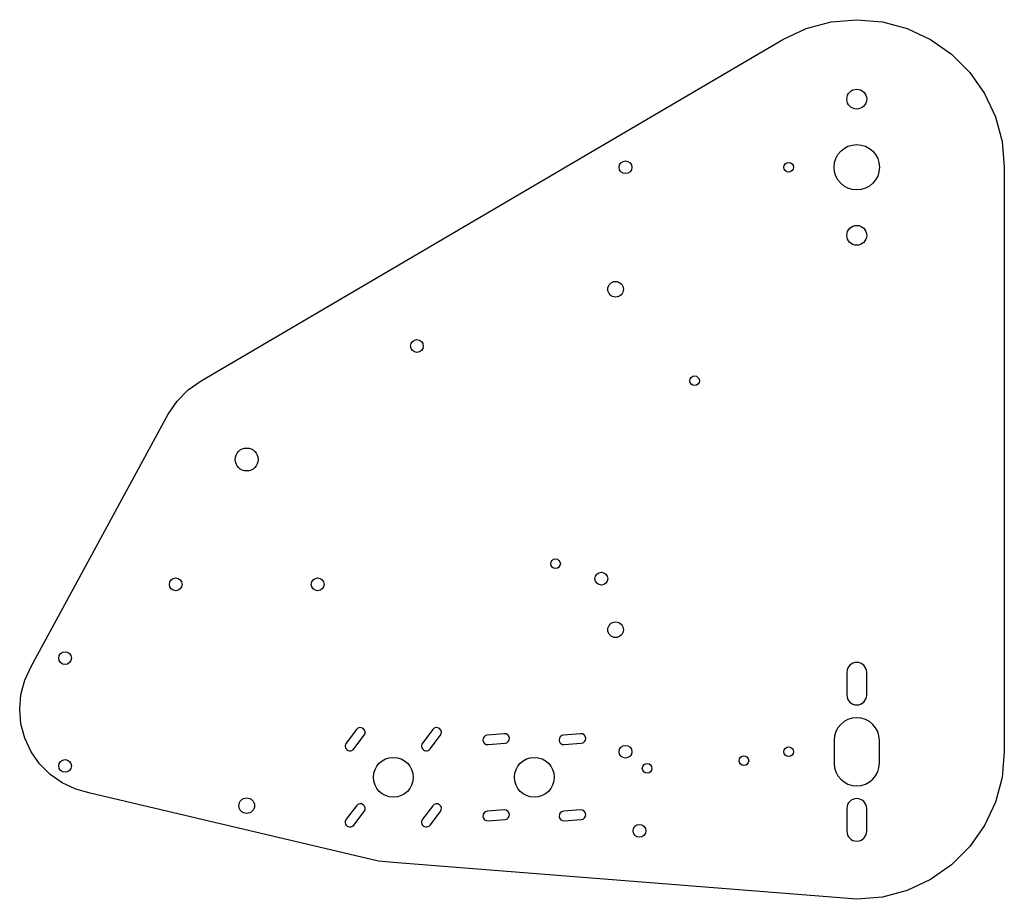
# Model space of a CAD drawing. Header units: millimetres. Extents: x -80 to 267, y -155 to 155.
import ezdxf

# ---------------------------------------------------------------- set-up
doc = ezdxf.new("R2010")
doc.units = ezdxf.units.MM
doc.layers.add('CORTE', color=1, linetype='Continuous')

msp = doc.modelspace()

# ---------------------------------------------------------------- linework, layer by layer
at = {"layer": 'CORTE'}
for p, q in [((197.22, 151.86), (205.97, 154.21)), ((205.97, 154.21), (215, 155)), ((215, 155), (224.03, 154.21)), ((224.03, 154.21), (232.78, 151.86)), ((189, 148.03), (197.22, 151.86)), ((232.78, 151.86), (241, 148.03)), ((-16, 27.71), (189, 148.03)), ((241, 148.03), (248.43, 142.83)), ((248.43, 142.83), (254.83, 136.43)), ((254.83, 136.43), (260.03, 129)), ((260.03, 129), (263.86, 120.78)), ((263.86, 120.78), (266.21, 112.03)), ((266.21, 112.03), (267, 103)), ((267, 103), (267, -103)), ((-24.51, 20.57), (-20.57, 24.51)), ((-20.57, 24.51), (-16, 27.71)), ((-27.71, 16), (-24.51, 20.57)), ((-75.98, -73), (-27.71, 16)), ((-78.19, -77.74), (-75.98, -73)), ((211.5, -75), (211.5, -83)), ((218.5, -83), (218.5, -75)), ((-79.54, -82.79), (-78.19, -77.74)), ((-80, -88), (-79.54, -82.79)), ((-79.54, -93.21), (-80, -88)), ((-78.19, -98.26), (-79.54, -93.21)), ((38.7, -95.15), (35.07, -99.93)), ((65.57, -95.15), (61.94, -99.93)), ((90.78, -96.63), (84.8, -97.11)), ((117.65, -96.63), (111.67, -97.11)), ((-75.98, -103), (-78.19, -98.26)), ((37.78, -101.98), (41.41, -97.2)), ((64.65, -101.98), (68.28, -97.2)), ((85.06, -100.5), (91.05, -100.02)), ((111.93, -100.5), (117.92, -100.02)), ((207, -99), (207, -107)), ((223, -107), (223, -99)), ((-72.98, -107.28), (-75.98, -103)), ((267, -103), (266.21, -112.03)), ((-69.28, -110.98), (-72.98, -107.28)), ((-65, -113.98), (-69.28, -110.98)), ((-60.26, -116.19), (-65, -113.98)), ((266.21, -112.03), (263.86, -120.78)), ((-55.21, -117.54), (-60.26, -116.19)), ((46.47, -141.54), (-55.21, -117.54)), ((263.86, -120.78), (260.03, -129)), ((38.7, -122.02), (35.07, -126.8)), ((37.78, -128.85), (41.41, -124.07)), ((65.57, -122.02), (61.94, -126.8)), ((64.65, -128.85), (68.28, -124.07)), ((90.78, -123.5), (84.8, -123.98)), ((117.65, -123.5), (111.67, -123.98)), ((211.5, -123), (211.5, -131)), ((218.5, -131), (218.5, -123)), ((85.06, -127.37), (91.05, -126.89)), ((111.93, -127.37), (117.92, -126.89)), ((260.03, -129), (254.83, -136.43)), ((254.83, -136.43), (248.43, -142.83)), ((51.67, -142), (46.47, -141.54)), ((215, -155), (51.67, -142)), ((248.43, -142.83), (241, -148.03)), ((241, -148.03), (232.78, -151.86)), ((232.78, -151.86), (224.03, -154.21)), ((224.03, -154.21), (215, -155))]:
    msp.add_line(p, q, dxfattribs=at)
for centre, radius in [((215, 127), 3.5), ((215, 103), 8), ((133.5, 103), 2.25), ((191, 103), 1.7), ((215, 79), 3.5), ((130, 60), 2.75), ((60, 40), 2.25), ((157.84, 27.75), 1.7), ((0, 0), 4.05), ((108.84, -36.75), 1.7), ((125, -42), 2.25), ((-25, -44), 2.25), ((25, -44), 2.25), ((130, -60), 2.75), ((-64, -70), 2.25), ((133.5, -103), 2.25), ((191, -103), 1.7), ((-64, -108), 2.25), ((51.68, -112), 7), ((101.36, -112), 7), ((141.13, -108.85), 1.7), ((175.22, -106.15), 1.7), ((0, -122), 2.75), ((138.42, -130.87), 2.25)]:
    msp.add_circle(centre, radius, dxfattribs=at)
for centre, radius, start, end in [((215, -75), 3.5, 0, 180), ((215, -83), 3.5, 180, 360), ((215, -99), 8, 0, 180), ((40.05, -96.18), 1.7, -37.2221, 142.7779), ((66.92, -96.18), 1.7, -37.2221, 142.7779), ((84.93, -98.8), 1.7, 94.5281, 274.5281), ((90.91, -98.33), 1.7, -85.4719, 94.5281), ((111.8, -98.8), 1.7, 94.5281, 274.5281), ((117.78, -98.33), 1.7, -85.4719, 94.5281), ((36.43, -100.95), 1.7, 142.7779, 322.7779), ((63.3, -100.95), 1.7, 142.7779, 322.7779), ((215, -107), 8, 180, 360), ((40.05, -123.05), 1.7, -37.2221, 142.7779), ((66.92, -123.05), 1.7, -37.2221, 142.7779), ((215, -123), 3.5, 0, 180), ((84.93, -125.67), 1.7, 94.5281, 274.5281), ((90.91, -125.2), 1.7, -85.4719, 94.5281), ((111.8, -125.67), 1.7, 94.5281, 274.5281), ((117.78, -125.2), 1.7, -85.4719, 94.5281), ((36.43, -127.82), 1.7, 142.7779, 322.7779), ((63.3, -127.82), 1.7, 142.7779, 322.7779), ((215, -131), 3.5, 180, 360)]:
    msp.add_arc(centre, radius, start, end, dxfattribs=at)

doc.saveas('drawing.dxf')
